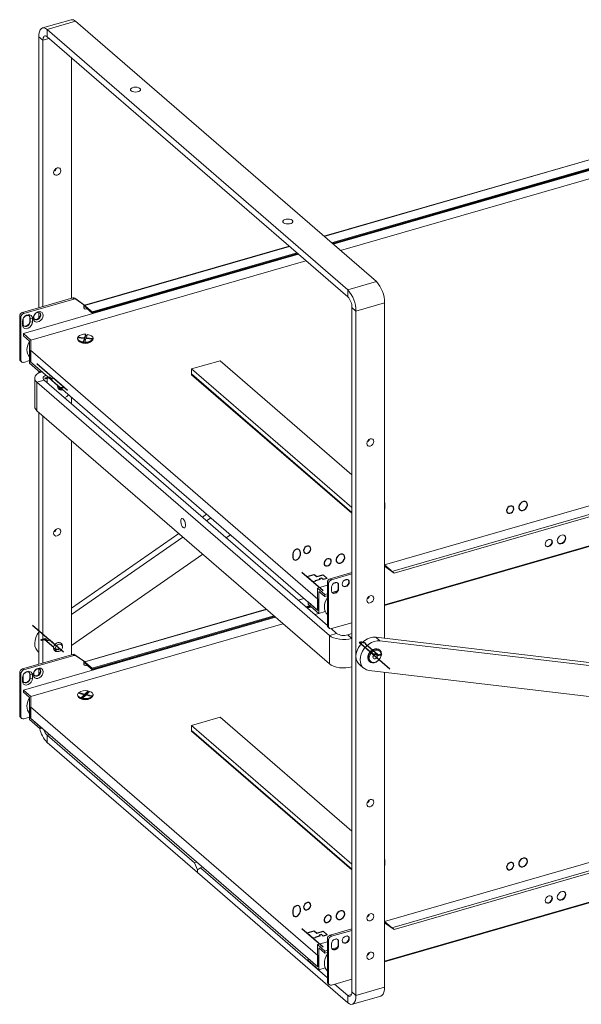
# Model space of a CAD drawing. Header units: millimetres. Extents: x 0 to 420, y 0 to 297.
# Tile 7 of 13: x 274 to 342, y 67 to 186. Entities that reach past the tile are written whole.
import ezdxf

# ---------------------------------------------------------------- set-up
doc = ezdxf.new("R2010")
doc.units = ezdxf.units.MM
doc.linetypes.add('CENTERX2', pattern=[20.32, 12.7, -2.54, 2.54, -2.54])

msp = doc.modelspace()

# ---------------------------------------------------------------- linework, layer by layer
at = {"color": 7, "linetype": 'Continuous', "lineweight": 18}
for p, q in [((279.97, 186.47), (276.51, 185.47)), ((280.53, 186.28), (277.06, 185.28)), ((317.03, 154.67), (280.53, 186.28)), ((276.56, 183.98), (276.06, 184.41)), ((276.06, 151.48), (276.06, 184.41)), ((313.56, 153.67), (277.06, 185.28)), ((277.06, 184.41), (277.06, 185.28)), ((313.56, 152.8), (277.06, 184.41)), ((276.56, 151.62), (276.56, 183.98)), ((280.03, 181.84), (280.03, 152.62)), ((360.39, 174.53), (310.67, 160.17)), ((361.34, 173.73), (311.6, 159.37)), ((311.75, 159.23), (361.22, 173.52)), ((356.98, 172.24), (311.8, 159.2)), ((361.69, 172.56), (312.7, 158.42)), ((307.58, 157.98), (274.19, 148.34)), ((306.45, 158.96), (281.61, 151.79)), ((307.38, 158.15), (282.53, 150.98)), ((282.57, 150.81), (307.54, 158.02)), ((308.48, 157.2), (275.09, 147.56)), ((313.56, 153.67), (317.03, 154.67)), ((313.56, 152.8), (313.56, 153.67)), ((280.18, 152.67), (274.09, 150.91)), ((280.33, 152.54), (274.24, 150.78)), ((280.18, 152.67), (280.33, 152.54)), ((280.42, 152.64), (280.57, 152.51)), ((281.61, 151.79), (280.42, 152.64)), ((281.51, 151.84), (280.57, 152.51)), ((314.56, 151.07), (318.03, 152.07)), ((318.03, 111.32), (318.03, 152.07)), ((274.09, 150.91), (274.24, 150.78)), ((276.06, 150.22), (276.06, 150.91)), ((281.51, 151.58), (281.51, 151.84)), ((281.63, 151.76), (281.78, 151.63)), ((281.78, 151.63), (281.78, 151.54)), ((281.78, 151.63), (282.53, 150.98)), ((281.78, 151.54), (282.53, 150.89)), ((281.83, 151.44), (282.55, 150.81)), ((282.53, 150.89), (282.53, 150.98)), ((314.06, 151.5), (314.56, 151.07)), ((314.06, 151.5), (314.06, 68.36)), ((314.56, 151.07), (314.56, 67.93)), ((273.74, 150.46), (273.89, 150.33)), ((273.74, 150.46), (273.74, 145.23)), ((273.89, 145.1), (273.89, 150.33)), ((274.14, 149.96), (274.06, 149.83)), ((274.06, 149.39), (274.06, 149.83)), ((274.06, 149.39), (274.14, 149.53)), ((274.14, 149.96), (274.14, 149.53)), ((274.95, 150.26), (275, 150.21)), ((274.95, 149.82), (274.95, 150.26)), ((274.95, 149.82), (275, 149.78)), ((275, 150.21), (275.28, 150.18)), ((275, 149.78), (275, 150.21)), ((275.28, 149.74), (275, 149.78)), ((275.28, 150.18), (275.28, 149.74)), ((275.09, 147.56), (274.19, 148.34)), ((274.19, 148.34), (274.19, 148.08)), ((274.19, 148.08), (274.94, 147.43)), ((274.94, 147.43), (274.94, 144.75)), ((275.09, 144.88), (275.09, 147.56)), ((281.59, 147.75), (280.76, 147.82)), ((280.76, 147.79), (280.76, 147.7)), ((281.62, 147.85), (280.8, 147.92)), ((280.8, 147.92), (280.8, 147.83)), ((280.93, 147.43), (281.09, 147.32)), ((281.44, 147.34), (281.59, 147.75)), ((281.44, 147.25), (281.44, 147.34)), ((281.45, 147.23), (281.44, 147.25)), ((281.59, 147.62), (281.45, 147.23)), ((281.59, 147.75), (281.59, 147.62)), ((281.59, 147.72), (281.62, 147.72)), ((281.62, 147.85), (281.77, 148.26)), ((281.76, 148.1), (281.62, 147.72)), ((281.62, 147.85), (281.62, 147.72)), ((281.64, 147.32), (281.78, 147.73)), ((281.64, 147.23), (281.64, 147.32)), ((281.65, 147.21), (281.64, 147.23)), ((281.77, 148.17), (281.76, 148.1)), ((281.77, 148.26), (281.77, 148.17)), ((282.6, 147.66), (281.78, 147.73)), ((281.82, 147.83), (281.96, 148.24)), ((281.82, 147.83), (281.82, 147.73)), ((282.64, 147.76), (281.82, 147.83)), ((282.31, 147.32), (282.47, 147.43)), ((282.59, 147.63), (282.64, 147.67)), ((282.6, 147.57), (282.6, 147.66)), ((282.64, 147.7), (282.64, 147.79)), ((282.64, 147.67), (282.64, 147.76)), ((282.64, 147.7), (282.64, 147.67)), ((275.04, 144.92), (275.04, 146.31)), ((275.04, 146.31), (309.94, 116.08)), ((273.74, 145.23), (273.89, 145.1)), ((273.82, 145.03), (273.97, 144.9)), ((274.24, 144.85), (274.94, 145.06)), ((274.94, 144.75), (276.24, 143.62)), ((275.04, 144.92), (309.94, 114.7)), ((276.24, 143.88), (275.09, 144.88)), ((294.61, 144.05), (298.08, 145.05)), ((314.06, 131.2), (298.08, 145.05)), ((276.06, 143.59), (276.06, 143.77)), ((276.24, 143.62), (276.24, 143.88)), ((276.46, 143.69), (276.24, 143.62)), ((314.06, 127.2), (294.61, 144.05)), ((294.61, 143.44), (294.61, 144.05)), ((275.56, 142.93), (275.56, 139.46)), ((276.7, 142.68), (275.83, 142.43)), ((311.33, 111.68), (275.83, 142.43)), ((275.83, 142.43), (275.83, 138.96)), ((311.09, 112.89), (276.7, 142.68)), ((314.06, 126.6), (294.61, 143.44)), ((294.61, 143.42), (294.63, 143.43)), ((314.06, 126.58), (294.61, 143.42)), ((294.61, 143.35), (294.61, 143.42)), ((314.06, 126.51), (294.61, 143.35)), ((393.22, 141.94), (318.03, 120.24)), ((280.03, 140.6), (280.03, 139.79)), ((311.33, 108.22), (275.83, 138.96)), ((276.06, 108.18), (276.06, 138.76)), ((276.56, 108.32), (276.56, 138.33)), ((318.03, 115.31), (393.22, 137.02)), ((280.03, 135.33), (280.03, 109.32)), ((318.08, 127.73), (318.03, 127.77)), ((318.03, 127.71), (318.08, 127.73)), ((318.08, 127.12), (318.03, 127.11)), ((318.03, 127.09), (318.08, 127.1)), ((318.08, 127.03), (318.03, 127.02)), ((318.08, 127.1), (318.06, 127.12)), ((318.08, 127.73), (318.08, 127.12)), ((318.08, 127.1), (318.08, 127.03)), ((296.43, 126.39), (295.91, 126.04)), ((296.93, 125.96), (296.41, 125.6)), ((293.06, 124.05), (280.03, 114.98)), ((293.56, 123.61), (280.03, 114.2)), ((299.33, 123.89), (298.81, 123.53)), ((295.95, 121.54), (280.03, 110.46)), ((318.78, 119.59), (318.03, 120.24)), ((318.03, 120.15), (318.03, 120.24)), ((318.71, 119.62), (318.03, 120.11)), ((319.21, 119.25), (318.03, 120.09)), ((314.06, 119.32), (311.44, 118.56)), ((311.59, 118.43), (311.44, 118.56)), ((314.06, 119.15), (311.59, 118.43)), ((313.52, 118.47), (313.12, 118.36)), ((318.93, 119.46), (318.78, 119.59)), ((311.09, 117.77), (309.89, 117.42)), ((309.89, 114.74), (309.89, 117.42)), ((309.89, 117.42), (310.79, 116.65)), ((311.24, 117.99), (311.09, 118.12)), ((311.09, 112.88), (311.09, 118.12)), ((311.24, 117.99), (311.24, 112.75)), ((311.59, 117.53), (311.59, 117.1)), ((312.22, 118.1), (311.82, 117.98)), ((312.45, 117.78), (312.4, 117.82)), ((312.4, 117.82), (312.4, 117.39)), ((312.45, 117.35), (312.4, 117.39)), ((312.45, 117.35), (312.45, 117.78)), ((308.24, 116.17), (307.54, 115.97)), ((309.94, 114.7), (309.94, 116.08)), ((310.79, 116.39), (310.04, 117.03)), ((310.04, 117.03), (310.04, 114.35)), ((311.09, 116.73), (310.79, 116.65)), ((310.79, 116.65), (310.79, 116.39)), ((311.09, 116.47), (310.79, 116.39)), ((312.3, 117.08), (311.65, 116.89)), ((303.67, 114.85), (281.61, 108.48)), ((308.94, 115.3), (308.47, 115.16)), ((308.62, 115.03), (309.1, 115.17)), ((309.14, 115.13), (308.67, 114.99)), ((308.74, 115.48), (308.74, 115.74)), ((308.74, 115.74), (309.89, 114.74)), ((310.04, 114.35), (308.74, 115.48)), ((304.8, 113.88), (274.19, 105.04)), ((304.6, 114.05), (282.53, 107.68)), ((282.57, 107.51), (304.76, 113.91)), ((310.04, 114.35), (309.57, 114.21)), ((310.83, 114.58), (310.04, 114.35)), ((305.7, 113.1), (275.09, 104.26)), ((311.24, 112.75), (311.09, 112.88)), ((311.17, 112.68), (311.32, 112.55)), ((312.2, 111.93), (311.54, 112.5)), ((311.59, 112.51), (314.06, 113.22)), ((312.2, 111.93), (311.33, 111.68)), ((311.33, 108.22), (311.33, 111.68)), ((314.06, 111.9), (313.56, 111.75)), ((313.56, 111.75), (314.06, 111.32)), ((314.06, 107.85), (314.06, 111.32)), ((316.95, 111.45), (317.45, 111.01)), ((396.1, 102.08), (316.95, 111.45)), ((396.6, 101.65), (317.45, 111.01)), ((280.18, 109.37), (274.09, 107.61)), ((280.33, 109.24), (274.24, 107.48)), ((275.99, 109.7), (276.06, 109.63)), ((280.18, 109.37), (280.33, 109.24)), ((280.42, 109.33), (280.57, 109.2)), ((281.61, 108.49), (280.42, 109.33)), ((281.51, 108.54), (280.57, 109.2)), ((317.45, 109.88), (317.4, 109.92)), ((281.51, 108.28), (281.51, 108.54)), ((281.63, 108.46), (281.78, 108.33)), ((281.78, 108.33), (282.53, 107.68)), ((281.78, 108.33), (281.78, 108.24)), ((281.78, 108.24), (282.53, 107.59)), ((281.83, 108.14), (282.55, 107.51)), ((282.53, 107.59), (282.53, 107.68)), ((314.99, 108.14), (315.49, 107.71)), ((316.19, 108.52), (316.24, 108.47)), ((273.74, 107.16), (273.89, 107.03)), ((273.74, 107.16), (273.74, 101.93)), ((273.89, 101.8), (273.89, 107.03)), ((274.14, 106.66), (274.06, 106.53)), ((274.06, 106.09), (274.06, 106.53)), ((274.09, 107.61), (274.24, 107.48)), ((274.14, 106.66), (274.14, 106.23)), ((274.95, 106.96), (275, 106.91)), ((274.95, 106.52), (274.95, 106.96)), ((274.95, 106.52), (275, 106.48)), ((275, 106.91), (275.28, 106.88)), ((275, 106.48), (275, 106.91)), ((275.28, 106.44), (275, 106.48)), ((275.28, 106.88), (275.28, 106.44)), ((276.06, 106.92), (276.06, 107.61)), ((395.3, 98.06), (316.14, 107.43)), ((318.03, 68.93), (318.03, 107.2)), ((274.06, 106.09), (274.14, 106.23)), ((275.09, 104.26), (274.19, 105.04)), ((274.19, 105.04), (274.19, 104.78)), ((274.19, 104.78), (274.94, 104.13)), ((274.94, 104.13), (274.94, 101.45)), ((275.09, 101.58), (275.09, 104.26)), ((280.76, 104.49), (280.76, 104.4)), ((281.57, 104.46), (280.82, 104.65)), ((281.66, 104.55), (280.91, 104.74)), ((280.91, 104.74), (280.91, 104.65)), ((280.93, 104.13), (281.09, 104.02)), ((281.2, 104.09), (281.57, 104.46)), ((281.2, 104), (281.2, 104.09)), ((281.57, 104.33), (281.22, 103.98)), ((281.38, 104.05), (281.75, 104.42)), ((281.57, 104.46), (281.57, 104.33)), ((281.57, 104.45), (281.66, 104.42)), ((281.66, 104.55), (282.03, 104.93)), ((282, 104.78), (281.66, 104.42)), ((281.66, 104.55), (281.66, 104.42)), ((282.5, 104.24), (281.75, 104.42)), ((281.84, 104.51), (282.21, 104.88)), ((281.84, 104.51), (281.84, 104.4)), ((282.58, 104.32), (281.84, 104.51)), ((282.03, 104.84), (282, 104.78)), ((282.03, 104.93), (282.03, 104.84)), ((282.31, 104.02), (282.47, 104.13)), ((282.5, 104.15), (282.5, 104.24)), ((282.5, 104.22), (282.54, 104.21)), ((282.54, 104.21), (282.58, 104.24)), ((282.58, 104.24), (282.58, 104.32)), ((282.64, 104.4), (282.64, 104.49)), ((275.04, 103.01), (309.94, 72.78)), ((275.04, 101.62), (275.04, 103.01)), ((281.22, 103.98), (281.2, 104)), ((281.38, 103.96), (281.38, 104.05)), ((281.4, 103.94), (281.38, 103.96)), ((273.74, 101.93), (273.89, 101.8)), ((273.82, 101.73), (273.97, 101.6)), ((274.24, 101.55), (274.94, 101.76)), ((294.61, 100.75), (298.08, 101.75)), ((314.06, 87.9), (298.08, 101.75)), ((274.94, 101.45), (276.24, 100.32)), ((275.04, 101.62), (309.94, 71.4)), ((276.24, 100.58), (275.09, 101.58)), ((276.24, 100.32), (276.24, 100.58)), ((314.06, 83.9), (294.61, 100.75)), ((294.61, 100.14), (294.61, 100.75)), ((276.46, 100.39), (276.24, 100.32)), ((277.06, 99.54), (277.06, 98.67)), ((294.96, 84.04), (277.06, 99.54)), ((314.06, 83.3), (294.61, 100.14)), ((294.61, 100.12), (294.63, 100.13)), ((314.06, 83.28), (294.61, 100.12)), ((294.61, 100.05), (294.61, 100.12)), ((314.06, 83.21), (294.61, 100.05)), ((295.31, 82.87), (277.06, 98.67)), ((392.4, 98.4), (318.03, 76.93)), ((318.03, 72.01), (393.22, 93.72)), ((294.96, 84.04), (295.25, 84.12)), ((295.31, 83.22), (294.96, 84.04)), ((318.08, 84.43), (318.03, 84.47)), ((318.03, 84.41), (318.08, 84.43)), ((318.08, 83.82), (318.03, 83.8)), ((318.03, 83.79), (318.08, 83.8)), ((318.08, 83.73), (318.03, 83.72)), ((318.08, 83.8), (318.06, 83.82)), ((318.08, 84.43), (318.08, 83.82)), ((318.08, 83.8), (318.08, 83.73)), ((295.31, 82.87), (295.31, 83.22)), ((295.34, 83.22), (295.31, 83.22)), ((295.32, 82.87), (295.31, 82.87)), ((295.67, 83.43), (295.32, 83.21)), ((295.32, 82.86), (295.32, 83.21)), ((313.56, 67.06), (295.32, 82.86)), ((295.95, 83.51), (295.67, 83.43)), ((311.09, 70.07), (295.67, 83.43)), ((318.78, 76.28), (318.03, 76.93)), ((318.03, 76.85), (318.03, 76.93)), ((318.71, 76.32), (318.03, 76.81)), ((319.21, 75.95), (318.03, 76.78)), ((314.06, 76.02), (311.44, 75.26)), ((314.06, 75.85), (311.59, 75.13)), ((318.93, 76.15), (318.78, 76.28)), ((311.09, 74.47), (309.89, 74.12)), ((311.24, 74.68), (311.09, 74.81)), ((311.09, 69.58), (311.09, 74.81)), ((311.24, 74.68), (311.24, 69.45)), ((311.59, 75.13), (311.44, 75.26)), ((311.59, 74.23), (311.59, 73.8)), ((312.22, 74.8), (311.82, 74.68)), ((312.45, 74.48), (312.4, 74.52)), ((312.4, 74.52), (312.4, 74.09)), ((312.45, 74.05), (312.45, 74.48)), ((313.52, 75.17), (313.12, 75.05)), ((309.89, 71.44), (309.89, 74.12)), ((309.89, 74.12), (310.79, 73.34)), ((310.79, 73.08), (310.04, 73.73)), ((310.04, 73.73), (310.04, 71.05)), ((311.09, 73.43), (310.79, 73.34)), ((310.79, 73.34), (310.79, 73.08)), ((311.09, 73.17), (310.79, 73.08)), ((312.3, 73.78), (311.65, 73.59)), ((312.45, 74.05), (312.4, 74.09)), ((308.74, 72.17), (308.74, 72.43)), ((308.74, 72.43), (309.89, 71.44)), ((310.04, 71.05), (308.74, 72.17)), ((309.94, 71.4), (309.94, 72.78)), ((310.83, 71.28), (310.04, 71.05)), ((311.24, 69.45), (311.09, 69.58)), ((311.17, 69.38), (311.32, 69.25)), ((311.59, 69.21), (314.06, 69.92)), ((313.56, 67.93), (311.96, 69.32)), ((314.06, 68.36), (314.56, 67.93)), ((314.56, 67.93), (318.03, 68.93)), ((313.56, 67.93), (313.56, 67.06)), ((314.12, 66.87), (317.58, 67.87))]:
    msp.add_line(p, q, dxfattribs=at)
at = {"color": 8, "linetype": 'Continuous', "lineweight": 18}
for p, q in [((276.56, 183.98), (277.31, 184.19)), ((360.44, 174.51), (310.7, 160.15)), ((311.67, 159.3), (361.34, 173.64)), ((306.48, 158.93), (281.63, 151.76)), ((282.53, 150.89), (307.46, 158.09)), ((281.93, 151.35), (281.86, 151.33)), ((277.06, 142.36), (277.06, 143.17)), ((393.22, 140.9), (318.93, 119.46)), ((319.21, 119.25), (393.22, 140.61)), ((393.22, 137.11), (318.03, 115.41)), ((318.32, 119.9), (318.03, 120.15)), ((318.78, 119.59), (318.78, 119.57)), ((308.27, 116.15), (307.57, 115.94)), ((303.7, 114.83), (281.63, 108.46)), ((308.54, 115.1), (309.02, 115.24)), ((282.53, 107.59), (304.68, 113.98)), ((281.93, 108.05), (281.86, 108.03)), ((277.06, 99.54), (277.35, 99.62)), ((393.22, 97.6), (318.93, 76.15)), ((319.21, 75.95), (393.22, 97.31)), ((393.22, 93.81), (318.03, 72.11)), ((318.32, 76.6), (318.03, 76.85)), ((318.78, 76.28), (318.78, 76.27)), ((314.02, 68.06), (313.56, 67.93))]:
    msp.add_line(p, q, dxfattribs=at)
at = {"color": 7, "linetype": 'CENTERX2'}
for p, q in [((275.81, 144.71), (279.56, 141.47)), ((308, 119.38), (310.58, 117.14)), ((275.31, 112.93), (279.06, 109.68)), ((318.68, 107.59), (314.93, 110.83)), ((308, 76.08), (310.58, 73.84))]:
    msp.add_line(p, q, dxfattribs=at)
at = {"color": 7, "linetype": 'Continuous'}
for p, q in [((276.79, 142.94), (277.32, 143.09)), ((276.79, 142.94), (276.89, 142.85)), ((277.28, 142.96), (276.89, 142.85)), ((277.28, 142.96), (278.38, 142.01)), ((277.32, 143.09), (277.62, 142.83)), ((277.62, 142.83), (277.9, 142.91)), ((277.9, 142.91), (279.13, 141.84)), ((306.9, 121.59), (306.9, 121.15)), ((307.77, 121.84), (307.77, 121.4)), ((308.63, 118.83), (309.5, 119.08)), ((309.38, 118.18), (308.63, 118.83)), ((309.5, 119.08), (309.8, 118.82)), ((310.2, 118.48), (309.59, 118.3)), ((309.8, 118.82), (310.58, 119.05)), ((310.36, 118.64), (310.1, 118.56)), ((310.2, 118.48), (310.1, 118.56)), ((310.56, 118.46), (310.36, 118.64)), ((311.08, 118.61), (310.56, 118.46)), ((310.58, 119.05), (311.08, 118.61)), ((309.64, 118.26), (309.38, 118.18)), ((309.59, 118.3), (309.64, 118.26)), ((276.29, 111.15), (276.82, 111.31)), ((276.82, 111.31), (277.12, 111.05)), ((276.29, 111.15), (276.39, 111.07)), ((276.78, 111.18), (276.39, 111.07)), ((276.78, 111.18), (277.88, 110.23)), ((277.12, 111.05), (277.4, 111.13)), ((277.4, 111.13), (278.63, 110.06)), ((316.6, 109.39), (314.96, 110.81)), ((317.21, 109.31), (315.71, 110.61)), ((316.87, 109.45), (316.6, 109.39)), ((317.17, 109.19), (316.87, 109.45)), ((317.7, 109.3), (317.17, 109.19)), ((317.21, 109.31), (317.6, 109.39)), ((317.7, 109.3), (317.6, 109.39)), ((306.9, 78.29), (306.9, 77.85)), ((307.77, 78.54), (307.77, 78.1)), ((308.63, 75.53), (309.5, 75.78)), ((309.38, 74.88), (308.63, 75.53)), ((309.5, 75.78), (309.8, 75.52)), ((309.8, 75.52), (310.58, 75.75)), ((310.58, 75.75), (311.08, 75.31)), ((309.64, 74.96), (309.38, 74.88)), ((310.2, 75.17), (309.59, 75)), ((309.59, 75), (309.64, 74.96)), ((310.36, 75.34), (310.1, 75.26)), ((310.2, 75.17), (310.1, 75.26)), ((310.56, 75.16), (310.36, 75.34)), ((311.08, 75.31), (310.56, 75.16))]:
    msp.add_line(p, q, dxfattribs=at)
at = {"color": 7, "linetype": 'Continuous', "lineweight": 18, "flags": 128}
for points in [[(277.06, 185.28), (276.87, 185.41), (276.68, 185.48), (276.51, 185.47), (276.36, 185.38), (276.23, 185.23), (276.14, 185.01), (276.08, 184.73), (276.06, 184.41)], [(277.06, 184.41), (276.97, 184.48), (276.87, 184.51), (276.79, 184.51), (276.71, 184.46), (276.65, 184.39), (276.6, 184.28), (276.57, 184.14), (276.56, 183.98)], [(287.28, 177.83), (287.41, 177.75), (287.59, 177.7), (287.8, 177.68), (288, 177.7), (288.18, 177.75), (288.31, 177.83), (288.39, 177.93), (288.39, 178.03), (288.31, 178.13), (288.18, 178.21), (288, 178.26), (287.8, 178.28), (287.59, 178.26), (287.41, 178.21), (287.28, 178.13), (287.2, 178.03), (287.2, 177.93), (287.28, 177.83)], [(278.3, 168.46), (278.46, 168.47), (278.6, 168.42), (278.7, 168.3), (278.73, 168.15), (278.7, 167.97), (278.6, 167.81), (278.46, 167.67), (278.3, 167.59), (278.13, 167.58), (277.99, 167.63), (277.9, 167.74), (277.86, 167.9), (277.9, 168.07), (277.99, 168.24), (278.13, 168.38), (278.3, 168.46)], [(305.78, 161.81), (305.91, 161.73), (306.09, 161.68), (306.3, 161.66), (306.5, 161.68), (306.68, 161.73), (306.81, 161.81), (306.89, 161.91), (306.89, 162.01), (306.81, 162.11), (306.68, 162.19), (306.5, 162.24), (306.3, 162.26), (306.09, 162.24), (305.91, 162.19), (305.78, 162.11), (305.7, 162.01), (305.7, 161.91), (305.78, 161.81)], [(276.57, 150.55), (276.54, 150.35), (276.45, 150.14), (276.3, 149.97), (276.12, 149.83), (275.92, 149.76), (275.72, 149.75), (275.56, 149.81), (275.44, 149.93), (275.37, 150.1), (275.37, 150.3), (275.44, 150.51), (275.56, 150.7), (275.72, 150.86), (275.92, 150.97), (276.12, 151.01), (276.3, 150.98), (276.45, 150.89), (276.54, 150.74), (276.57, 150.55)], [(276.3, 150.59), (276.27, 150.75), (276.17, 150.86), (276.03, 150.91), (275.87, 150.9), (275.7, 150.82), (275.56, 150.68), (275.47, 150.51), (275.44, 150.34), (275.47, 150.18), (275.56, 150.07), (275.7, 150.02), (275.87, 150.03), (276.03, 150.11), (276.17, 150.25), (276.27, 150.41), (276.3, 150.59)], [(276.25, 150.63), (276.22, 150.79), (276.17, 150.86)], [(274.06, 149.83), (274.1, 150.05), (274.2, 150.26), (274.37, 150.44), (274.56, 150.57), (274.77, 150.63), (274.97, 150.61), (275.13, 150.53), (275.24, 150.37), (275.28, 150.18)], [(275.28, 149.74), (275.24, 149.53), (275.13, 149.31), (274.97, 149.13), (274.77, 149), (274.56, 148.94), (274.37, 148.96), (274.2, 149.05), (274.1, 149.2), (274.06, 149.39)], [(275, 150.21), (274.97, 150.37), (274.88, 150.48), (274.73, 150.54), (274.57, 150.52), (274.4, 150.44), (274.26, 150.31), (274.17, 150.14), (274.14, 149.96)], [(274.14, 149.53), (274.17, 149.37), (274.26, 149.26), (274.4, 149.21), (274.57, 149.22), (274.73, 149.3), (274.88, 149.44), (274.97, 149.61), (275, 149.78)], [(274.22, 149.3), (274.35, 149.25), (274.52, 149.27), (274.68, 149.35), (274.83, 149.48), (274.92, 149.65), (274.95, 149.82)], [(274.95, 150.26), (274.92, 150.41), (274.87, 150.49)], [(275.52, 150.11), (275.65, 150.06), (275.82, 150.07), (275.98, 150.16), (276.12, 150.29), (276.22, 150.46), (276.25, 150.63)], [(281.44, 147.34), (281.29, 147.37), (281.15, 147.41), (281.03, 147.46), (280.93, 147.52), (280.85, 147.59), (280.8, 147.66), (280.77, 147.74), (280.76, 147.82)], [(281.44, 147.25), (281.29, 147.28), (281.15, 147.32), (281.03, 147.37), (280.93, 147.43), (280.85, 147.5), (280.8, 147.58), (280.77, 147.65), (280.76, 147.7)], [(281.96, 148.24), (282.11, 148.21), (282.25, 148.17), (282.37, 148.12), (282.47, 148.06), (282.55, 147.99), (282.61, 147.91), (282.64, 147.83), (282.64, 147.76)], [(276.2, 143.66), (275.98, 143.54), (275.77, 143.37), (275.63, 143.19), (275.57, 142.99), (275.58, 142.8), (275.67, 142.61), (275.83, 142.43)], [(276.91, 143.3), (276.9, 143.3), (276.77, 143.23), (276.67, 143.15), (276.6, 143.06), (276.57, 142.96), (276.57, 142.86), (276.62, 142.77), (276.7, 142.68)], [(279.68, 140.9), (279.46, 140.72), (279.16, 140.54)], [(316.3, 135.55), (316.13, 135.47), (315.99, 135.33), (315.9, 135.16), (315.86, 134.99), (315.9, 134.83), (315.99, 134.72), (316.13, 134.67), (316.3, 134.68), (316.46, 134.76), (316.6, 134.9), (316.7, 135.06), (316.73, 135.24), (316.7, 135.4), (316.6, 135.51), (316.46, 135.56), (316.3, 135.55)], [(293.58, 124.8), (293.68, 124.75), (293.77, 124.76), (293.84, 124.84), (293.88, 124.98), (293.88, 125.16), (293.84, 125.36), (293.77, 125.56), (293.68, 125.72), (293.58, 125.84), (293.48, 125.9), (293.39, 125.89), (293.32, 125.81), (293.29, 125.67), (293.29, 125.49), (293.32, 125.29), (293.39, 125.09), (293.48, 124.92), (293.58, 124.8)], [(278.3, 124.64), (278.46, 124.65), (278.6, 124.6), (278.7, 124.48), (278.73, 124.33), (278.7, 124.15), (278.6, 123.98), (278.46, 123.85), (278.3, 123.77), (278.13, 123.75), (277.99, 123.81), (277.9, 123.92), (277.86, 124.08), (277.9, 124.25), (277.99, 124.42), (278.13, 124.55), (278.3, 124.64)], [(338.4, 123.02), (338.37, 123.18), (338.27, 123.29), (338.13, 123.34), (337.97, 123.33), (337.8, 123.25), (337.66, 123.11), (337.57, 122.94), (337.53, 122.77), (337.57, 122.61), (337.66, 122.5), (337.8, 122.45), (337.97, 122.46), (338.13, 122.54), (338.27, 122.68), (338.37, 122.84), (338.4, 123.02)], [(338.27, 123.29), (338.32, 123.22), (338.35, 123.06), (338.32, 122.89), (338.22, 122.72), (338.08, 122.59), (337.92, 122.5), (337.75, 122.49), (337.61, 122.54)], [(340.04, 123.49), (340.01, 123.66), (339.92, 123.79), (339.78, 123.87), (339.61, 123.88), (339.43, 123.83), (339.26, 123.72), (339.13, 123.56), (339.04, 123.38), (339, 123.19), (339.04, 123.03), (339.13, 122.9), (339.26, 122.82), (339.43, 122.81), (339.61, 122.86), (339.78, 122.97), (339.92, 123.13), (340.01, 123.31), (340.04, 123.49)], [(339.89, 123.82), (339.96, 123.71), (339.99, 123.54), (339.96, 123.35), (339.87, 123.17), (339.73, 123.01), (339.56, 122.9), (339.38, 122.85), (339.21, 122.86), (339.11, 122.91)], [(313.75, 118.16), (313.72, 118.31), (313.62, 118.43), (313.48, 118.48), (313.32, 118.46), (313.15, 118.38), (313.01, 118.25), (312.92, 118.08), (312.89, 117.91), (312.92, 117.75), (313.01, 117.64), (313.15, 117.58), (313.32, 117.6), (313.48, 117.68), (313.62, 117.81), (313.72, 117.98), (313.75, 118.16)], [(313.62, 118.43), (313.67, 118.36), (313.7, 118.2), (313.67, 118.02), (313.57, 117.86), (313.43, 117.72), (313.27, 117.64), (313.1, 117.63), (312.97, 117.68)], [(312.45, 117.78), (312.42, 117.94), (312.33, 118.05), (312.18, 118.1), (312.02, 118.09), (311.85, 118.01), (311.71, 117.87), (311.62, 117.71), (311.59, 117.53)], [(311.59, 117.1), (311.62, 116.94), (311.71, 116.83), (311.85, 116.78), (312.02, 116.79), (312.18, 116.87), (312.33, 117.01), (312.42, 117.17), (312.45, 117.35)], [(312.4, 117.39), (312.37, 117.22), (312.28, 117.05), (312.13, 116.91), (311.97, 116.83), (311.8, 116.82), (311.67, 116.87)], [(312.32, 118.05), (312.37, 117.98), (312.4, 117.82)], [(316.3, 116.49), (316.13, 116.41), (315.99, 116.28), (315.9, 116.11), (315.86, 115.94), (315.9, 115.78), (315.99, 115.67), (316.13, 115.61), (316.3, 115.63), (316.46, 115.71), (316.6, 115.84), (316.7, 116.01), (316.73, 116.19), (316.7, 116.34), (316.6, 116.46), (316.46, 116.51), (316.3, 116.49)], [(316.1, 116.39), (316.05, 116.32), (315.94, 116.21)], [(276.06, 112.07), (275.86, 111.77), (275.7, 111.42), (275.6, 111.07), (275.56, 110.72), (275.59, 110.39), (275.69, 110.1), (275.85, 109.84), (275.99, 109.7)], [(311.33, 111.68), (311.56, 111.52), (311.85, 111.39), (312.18, 111.29), (312.55, 111.22), (312.93, 111.19), (313.32, 111.19), (313.71, 111.24), (314.06, 111.32)], [(316.95, 111.45), (316.62, 111.45), (316.28, 111.38), (315.95, 111.25), (315.62, 111.05), (315.32, 110.81), (315.06, 110.51), (314.85, 110.19), (314.69, 109.84), (314.59, 109.49), (314.56, 109.14), (314.6, 108.81), (314.7, 108.52), (314.86, 108.27), (314.99, 108.14)], [(278.92, 110.28), (278.93, 110.4), (278.9, 110.56), (278.81, 110.69), (278.68, 110.79), (278.52, 110.83), (278.36, 110.81), (278.19, 110.74), (278.04, 110.63), (277.92, 110.47), (277.85, 110.29), (277.84, 110.11), (277.89, 109.96), (277.98, 109.83), (278.11, 109.74), (278.27, 109.71), (278.44, 109.73), (278.44, 109.73)], [(278.23, 109.77), (278.17, 109.8), (278.08, 109.91), (278.05, 110.07), (278.08, 110.24), (278.17, 110.4), (278.31, 110.54), (278.48, 110.62), (278.64, 110.63), (278.78, 110.58), (278.85, 110.5)], [(317.45, 111.01), (317.12, 111.02), (316.78, 110.95), (316.45, 110.82), (316.12, 110.62), (315.82, 110.37), (315.56, 110.08), (315.35, 109.76), (315.19, 109.41), (315.09, 109.06), (315.06, 108.71), (315.1, 108.38), (315.2, 108.09), (315.36, 107.83), (315.58, 107.64), (315.84, 107.5), (316.14, 107.43)], [(317.4, 109.92), (317.28, 110), (317.08, 110.06), (316.86, 110.04), (316.63, 109.96), (316.41, 109.82), (316.23, 109.63), (316.09, 109.41), (316.01, 109.17), (315.99, 108.94), (316.04, 108.73), (316.15, 108.56), (316.19, 108.52)], [(316.91, 110), (317.13, 110.01), (317.33, 109.96), (317.49, 109.84), (317.6, 109.67), (317.65, 109.46), (317.63, 109.23), (317.55, 108.99), (317.41, 108.77), (317.23, 108.58), (317.01, 108.44), (316.78, 108.36), (316.56, 108.34), (316.36, 108.39), (316.2, 108.51), (316.09, 108.68), (316.04, 108.89), (316.04, 109.01)], [(316.95, 109.87), (316.74, 109.79), (316.54, 109.65), (316.37, 109.47), (316.25, 109.26), (316.18, 109.04), (316.18, 108.82), (316.25, 108.64), (316.37, 108.49), (316.53, 108.41), (316.73, 108.39), (316.95, 108.43), (317.15, 108.54), (317.34, 108.7), (317.49, 108.9), (317.58, 109.12), (317.61, 109.34), (317.58, 109.54), (317.49, 109.71), (317.35, 109.82), (317.16, 109.88), (316.95, 109.87)], [(316.87, 108.85), (316.98, 108.89), (317.07, 108.97), (317.14, 109.08), (317.17, 109.19), (317.16, 109.29), (317.11, 109.37), (317.02, 109.42), (316.92, 109.42), (316.81, 109.37), (316.72, 109.29), (316.65, 109.19), (316.62, 109.08), (316.63, 108.97), (316.68, 108.89), (316.77, 108.85), (316.87, 108.85)], [(276.57, 107.25), (276.54, 107.04), (276.45, 106.84), (276.3, 106.66), (276.12, 106.53), (275.92, 106.46), (275.72, 106.45), (275.56, 106.51), (275.44, 106.63), (275.37, 106.8), (275.37, 107), (275.44, 107.21), (275.56, 107.4), (275.72, 107.56), (275.92, 107.67), (276.12, 107.71), (276.3, 107.68), (276.45, 107.59), (276.54, 107.44), (276.57, 107.25)], [(314.06, 107.85), (313.71, 107.77), (313.32, 107.73), (312.93, 107.72), (312.55, 107.75), (312.18, 107.82), (311.85, 107.93), (311.56, 108.06), (311.33, 108.22)], [(274.06, 106.53), (274.1, 106.74), (274.2, 106.96), (274.37, 107.14), (274.56, 107.27), (274.77, 107.33), (274.97, 107.31), (275.13, 107.22), (275.24, 107.07), (275.28, 106.88)], [(275, 106.91), (274.97, 107.07), (274.88, 107.18), (274.73, 107.24), (274.57, 107.22), (274.4, 107.14), (274.26, 107.01), (274.17, 106.84), (274.14, 106.66)], [(274.14, 106.23), (274.17, 106.07), (274.26, 105.96), (274.4, 105.91), (274.57, 105.92), (274.73, 106), (274.88, 106.14), (274.97, 106.3), (275, 106.48)], [(274.22, 106), (274.35, 105.95), (274.52, 105.96), (274.68, 106.05), (274.83, 106.18), (274.92, 106.35), (274.95, 106.52)], [(274.95, 106.96), (274.92, 107.11), (274.87, 107.19)], [(276.3, 107.29), (276.27, 107.44), (276.17, 107.56), (276.03, 107.61), (275.87, 107.6), (275.7, 107.51), (275.56, 107.38), (275.47, 107.21), (275.44, 107.04), (275.47, 106.88), (275.56, 106.77), (275.7, 106.71), (275.87, 106.73), (276.03, 106.81), (276.17, 106.94), (276.27, 107.11), (276.3, 107.29)], [(275.52, 106.81), (275.65, 106.76), (275.82, 106.77), (275.98, 106.85), (276.12, 106.99), (276.22, 107.16), (276.25, 107.33)], [(276.25, 107.33), (276.22, 107.49), (276.17, 107.56)], [(275.28, 106.44), (275.24, 106.23), (275.13, 106.01), (274.97, 105.83), (274.77, 105.7), (274.56, 105.64), (274.37, 105.66), (274.2, 105.74), (274.1, 105.9), (274.06, 106.09)], [(281.2, 104.09), (281.07, 104.14), (280.96, 104.2), (280.88, 104.26), (280.81, 104.34), (280.77, 104.41), (280.76, 104.49), (280.78, 104.57), (280.82, 104.65)], [(282.21, 104.88), (282.33, 104.84), (282.44, 104.78), (282.53, 104.71), (282.59, 104.64), (282.63, 104.56), (282.64, 104.48), (282.63, 104.4), (282.58, 104.32)], [(316.3, 91.73), (316.13, 91.65), (315.99, 91.51), (315.9, 91.34), (315.86, 91.17), (315.9, 91.01), (315.99, 90.9), (316.13, 90.85), (316.3, 90.86), (316.46, 90.94), (316.6, 91.08), (316.7, 91.24), (316.73, 91.42), (316.7, 91.57), (316.6, 91.69), (316.46, 91.74), (316.3, 91.73)], [(340.04, 80.19), (340.01, 80.36), (339.92, 80.49), (339.78, 80.57), (339.61, 80.58), (339.43, 80.53), (339.26, 80.42), (339.13, 80.26), (339.04, 80.08), (339, 79.89), (339.04, 79.72), (339.13, 79.59), (339.26, 79.52), (339.43, 79.51), (339.61, 79.56), (339.78, 79.67), (339.92, 79.82), (340.01, 80.01), (340.04, 80.19)], [(339.89, 80.52), (339.96, 80.41), (339.99, 80.24), (339.96, 80.05), (339.87, 79.87), (339.73, 79.71), (339.56, 79.6), (339.38, 79.55), (339.21, 79.56), (339.11, 79.61)], [(338.4, 79.72), (338.37, 79.87), (338.27, 79.99), (338.13, 80.04), (337.97, 80.03), (337.8, 79.95), (337.66, 79.81), (337.57, 79.64), (337.53, 79.47), (337.57, 79.31), (337.66, 79.2), (337.8, 79.15), (337.97, 79.16), (338.13, 79.24), (338.27, 79.38), (338.37, 79.54), (338.4, 79.72)], [(338.27, 79.99), (338.32, 79.92), (338.35, 79.76), (338.32, 79.59), (338.22, 79.42), (338.08, 79.28), (337.92, 79.2), (337.75, 79.19), (337.61, 79.24)], [(316.3, 77.87), (316.13, 77.79), (315.99, 77.65), (315.9, 77.49), (315.86, 77.31), (315.9, 77.16), (315.99, 77.04), (316.13, 76.99), (316.3, 77), (316.46, 77.08), (316.6, 77.22), (316.7, 77.39), (316.73, 77.56), (316.7, 77.72), (316.6, 77.83), (316.46, 77.88), (316.3, 77.87)], [(312.45, 74.48), (312.42, 74.64), (312.33, 74.75), (312.18, 74.8), (312.02, 74.79), (311.85, 74.71), (311.71, 74.57), (311.62, 74.41), (311.59, 74.23)], [(312.32, 74.75), (312.37, 74.68), (312.4, 74.52)], [(313.75, 74.86), (313.72, 75.01), (313.62, 75.12), (313.48, 75.18), (313.32, 75.16), (313.15, 75.08), (313.01, 74.95), (312.92, 74.78), (312.89, 74.61), (312.92, 74.45), (313.01, 74.34), (313.15, 74.28), (313.32, 74.3), (313.48, 74.38), (313.62, 74.51), (313.72, 74.68), (313.75, 74.86)], [(313.62, 75.13), (313.67, 75.05), (313.7, 74.9), (313.67, 74.72), (313.57, 74.56), (313.43, 74.42), (313.27, 74.34), (313.1, 74.33), (312.97, 74.38)], [(311.59, 73.8), (311.62, 73.64), (311.71, 73.53), (311.85, 73.47), (312.02, 73.49), (312.18, 73.57), (312.33, 73.7), (312.42, 73.87), (312.45, 74.05)], [(312.4, 74.09), (312.37, 73.92), (312.28, 73.75), (312.13, 73.61), (311.97, 73.53), (311.8, 73.52), (311.67, 73.57)], [(316.3, 73.19), (316.13, 73.11), (315.99, 72.98), (315.9, 72.81), (315.86, 72.64), (315.9, 72.48), (315.99, 72.37), (316.13, 72.31), (316.3, 72.33), (316.46, 72.41), (316.6, 72.54), (316.7, 72.71), (316.73, 72.89), (316.7, 73.04), (316.6, 73.15), (316.46, 73.21), (316.3, 73.19)], [(316.1, 73.09), (316.05, 73.02), (315.94, 72.91)], [(313.56, 67.93), (313.66, 67.86), (313.75, 67.83), (313.84, 67.84), (313.92, 67.88), (313.98, 67.96), (314.03, 68.06), (314.05, 68.2), (314.06, 68.36)], [(318.03, 68.93), (318.01, 68.61), (317.95, 68.33), (317.86, 68.11), (317.73, 67.96), (317.58, 67.87), (317.58, 67.87)], [(313.56, 67.06), (313.76, 66.93), (313.95, 66.86), (314.12, 66.87), (314.27, 66.96), (314.39, 67.11), (314.49, 67.33), (314.54, 67.61), (314.56, 67.93)]]:
    msp.add_lwpolyline(points, dxfattribs=at)
at = {"color": 7, "linetype": 'Continuous', "flags": 128}
for points in [[(278.38, 142.01), (278.35, 141.98), (278.34, 141.96), (278.34, 141.93), (278.36, 141.9), (278.4, 141.88), (278.44, 141.86), (278.49, 141.85), (278.55, 141.85)], [(278.55, 141.85), (278.61, 141.82), (278.68, 141.8), (278.75, 141.79), (278.83, 141.78), (278.92, 141.78), (278.99, 141.79), (279.07, 141.81), (279.13, 141.84)], [(333.7, 127.2), (333.62, 127.32), (333.48, 127.39), (333.32, 127.39), (333.15, 127.33), (333.01, 127.21), (332.9, 127.04), (332.85, 126.87), (332.87, 126.7), (332.95, 126.58), (333.08, 126.51), (333.24, 126.51), (333.41, 126.57), (333.56, 126.7), (333.66, 126.86), (333.71, 127.03), (333.7, 127.2)], [(335.34, 127.7), (335.24, 127.85), (335.08, 127.93), (334.89, 127.93), (334.69, 127.85), (334.51, 127.71), (334.38, 127.51), (334.32, 127.3), (334.34, 127.11), (334.44, 126.95), (334.6, 126.87), (334.79, 126.87), (334.99, 126.95), (335.17, 127.1), (335.3, 127.29), (335.36, 127.5), (335.34, 127.7)], [(307.77, 121.84), (307.74, 121.99), (307.64, 122.11), (307.5, 122.16), (307.34, 122.15), (307.17, 122.06), (307.03, 121.93), (306.94, 121.76), (306.9, 121.59)], [(309.05, 122.33), (308.97, 122.46), (308.84, 122.53), (308.68, 122.53), (308.51, 122.47), (308.36, 122.34), (308.25, 122.18), (308.2, 122), (308.22, 121.84), (308.3, 121.72), (308.43, 121.65), (308.59, 121.64), (308.76, 121.71), (308.91, 121.83), (309.02, 121.99), (309.07, 122.17), (309.05, 122.33)], [(306.9, 121.15), (306.94, 121), (307.03, 120.89), (307.17, 120.83), (307.34, 120.85), (307.5, 120.93), (307.64, 121.06), (307.74, 121.23), (307.77, 121.4)], [(311.53, 120.8), (311.45, 120.92), (311.31, 120.99), (311.15, 120.99), (310.98, 120.93), (310.84, 120.81), (310.73, 120.64), (310.68, 120.47), (310.7, 120.3), (310.78, 120.18), (310.91, 120.11), (311.07, 120.11), (311.24, 120.17), (311.39, 120.3), (311.49, 120.46), (311.54, 120.63), (311.53, 120.8)], [(313.17, 121.3), (313.07, 121.45), (312.91, 121.53), (312.72, 121.53), (312.52, 121.45), (312.34, 121.31), (312.21, 121.11), (312.15, 120.9), (312.17, 120.71), (312.27, 120.55), (312.43, 120.47), (312.62, 120.47), (312.82, 120.55), (313, 120.7), (313.13, 120.89), (313.19, 121.1), (313.17, 121.3)], [(277.88, 110.23), (277.85, 110.2), (277.84, 110.17), (277.84, 110.15), (277.86, 110.12), (277.9, 110.1), (277.94, 110.08), (277.99, 110.07), (278.05, 110.07)], [(278.05, 110.07), (278.11, 110.04), (278.18, 110.02), (278.25, 110), (278.33, 110), (278.42, 110), (278.49, 110.01), (278.57, 110.03), (278.63, 110.06)], [(315.54, 110.76), (315.48, 110.79), (315.41, 110.82), (315.33, 110.83), (315.25, 110.84), (315.17, 110.85), (315.1, 110.84), (315.02, 110.83), (314.96, 110.81)], [(315.71, 110.61), (315.74, 110.63), (315.75, 110.65), (315.74, 110.68), (315.72, 110.7), (315.69, 110.73), (315.65, 110.75), (315.6, 110.76), (315.54, 110.76)], [(333.7, 83.9), (333.62, 84.02), (333.48, 84.09), (333.32, 84.09), (333.15, 84.03), (333.01, 83.9), (332.9, 83.74), (332.85, 83.57), (332.87, 83.4), (332.95, 83.28), (333.08, 83.21), (333.24, 83.21), (333.41, 83.27), (333.56, 83.4), (333.66, 83.56), (333.71, 83.73), (333.7, 83.9)], [(335.34, 84.4), (335.24, 84.55), (335.08, 84.63), (334.89, 84.63), (334.69, 84.55), (334.51, 84.41), (334.38, 84.21), (334.32, 84), (334.34, 83.8), (334.44, 83.65), (334.6, 83.57), (334.79, 83.57), (334.99, 83.65), (335.17, 83.79), (335.3, 83.99), (335.36, 84.2), (335.34, 84.4)], [(309.05, 79.03), (308.97, 79.16), (308.84, 79.23), (308.68, 79.23), (308.51, 79.16), (308.36, 79.04), (308.25, 78.88), (308.2, 78.7), (308.22, 78.54), (308.3, 78.41), (308.43, 78.35), (308.59, 78.34), (308.76, 78.41), (308.91, 78.53), (309.02, 78.69), (309.07, 78.87), (309.05, 79.03)], [(307.77, 78.54), (307.74, 78.69), (307.64, 78.81), (307.5, 78.86), (307.34, 78.84), (307.17, 78.76), (307.03, 78.63), (306.94, 78.46), (306.9, 78.29)], [(306.9, 77.85), (306.94, 77.7), (307.03, 77.58), (307.17, 77.53), (307.34, 77.55), (307.5, 77.63), (307.64, 77.76), (307.74, 77.93), (307.77, 78.1)], [(313.17, 78), (313.07, 78.15), (312.91, 78.23), (312.72, 78.23), (312.52, 78.15), (312.34, 78.01), (312.21, 77.81), (312.15, 77.6), (312.17, 77.4), (312.27, 77.25), (312.43, 77.17), (312.62, 77.17), (312.82, 77.25), (313, 77.39), (313.13, 77.59), (313.19, 77.8), (313.17, 78)], [(311.53, 77.5), (311.45, 77.62), (311.31, 77.69), (311.15, 77.69), (310.98, 77.63), (310.84, 77.5), (310.73, 77.34), (310.68, 77.17), (310.7, 77), (310.78, 76.88), (310.91, 76.81), (311.07, 76.81), (311.24, 76.87), (311.39, 77), (311.49, 77.16), (311.54, 77.33), (311.53, 77.5)]]:
    msp.add_lwpolyline(points, dxfattribs=at)
at = {"color": 7, "linetype": 'Continuous', "lineweight": 18}
for centre, radius, start, end in [((280.07, 185.86), 0.616, 42.7086, 99.5713), ((277.59, 168.63), 0.642, 297.5763, 340.6364), ((314.24, 152.1), 3.79, 359.5143, 42.5891), ((310.77, 151.1), 3.79, 359.5143, 42.5891), ((280.27, 152.4), 0.283, 56.9984, 108.6901), ((280.42, 152.27), 0.283, 56.9984, 108.6901), ((312.17, 151.52), 1.9, 359.5144, 42.5889), ((274.23, 150.44), 0.493, 107.2094, 177.1685), ((274.38, 150.31), 0.493, 107.2094, 177.1685), ((281.61, 151.27), 0.323, 57.1369, 107.6016), ((281.76, 151.57), 0.254, 177.7658, 291.3837), ((276.74, 146.33), 2.12, 148.5273, 178.572), ((281.61, 147.15), 1.12, 82.0322, 136.4088), ((281.7, 148.35), 1.2, 239.2537, 300.7462), ((281.7, 148.93), 1.71, 261.5978, 268.21), ((281.79, 148.43), 1.12, 262.0325, 316.4085), ((281.79, 148.34), 1.12, 262.0325, 316.4085), ((281.7, 146.38), 1.73, 83.1138, 88.1983), ((275.88, 146.34), 1.26, 177.9619, 221.6817), ((274, 145.22), 0.26, 177.7501, 227.5993), ((274.14, 145.09), 0.254, 177.7648, 291.3846), ((278.87, 141.84), 0.318, 172.7415, 243.8616), ((276.23, 139.5), 0.665, 182.9521, 233.4216), ((315.59, 135.72), 0.642, 297.5763, 340.6364), ((277.59, 124.81), 0.642, 297.575, 340.6384), ((311.58, 118.09), 0.493, 107.2094, 177.1685), ((311.73, 117.96), 0.493, 107.2094, 177.1685), ((312.86, 115.07), 2.14, 145.8827, 178.4818), ((315.59, 116.67), 0.642, 297.5743, 340.6392), ((311.97, 115.08), 1.24, 177.832, 225.2401), ((311.35, 112.87), 0.26, 177.7501, 227.5993), ((311.49, 112.74), 0.254, 177.7648, 291.3846), ((313.07, 113.29), 1.62, 237.1363, 287.6021), ((280.27, 109.1), 0.283, 56.9972, 108.6921), ((280.42, 108.97), 0.283, 56.9972, 108.6921), ((316.47, 109.5), 0.406, 292.8064, 345.4071), ((281.61, 107.97), 0.323, 57.1369, 107.6016), ((281.76, 108.27), 0.254, 177.765, 291.3847), ((274.23, 107.14), 0.493, 107.2086, 177.1692), ((274.38, 107.01), 0.493, 107.2086, 177.1692), ((276.74, 103.03), 2.12, 148.5274, 178.5718), ((281.27, 104.52), 0.523, 193.3737, 262.0771), ((281.7, 103.46), 1.51, 77.5124, 121.7281), ((281.7, 105.52), 1.51, 257.5123, 301.7284), ((281.7, 105.43), 1.51, 257.5123, 301.7284), ((281.74, 103.31), 1.49, 76.7179, 79.8068), ((282.21, 104.44), 0.402, 314.446, 323.9369), ((282.38, 104.4), 0.265, 321.514, 359.3302), ((275.88, 103.04), 1.26, 177.9619, 221.6817), ((281.7, 105.05), 1.2, 239.2537, 300.7462), ((281.64, 105.32), 1.4, 252.3485, 259.9219), ((274, 101.92), 0.26, 177.751, 227.5984), ((274.14, 101.79), 0.254, 177.7649, 291.3847), ((279.53, 101.04), 3.41, 191.2132, 223.8599), ((278.16, 100.63), 1.54, 195.9365, 224.9345), ((315.59, 91.9), 0.642, 297.575, 340.6384), ((315.59, 78.04), 0.642, 297.5753, 340.6378), ((311.58, 74.79), 0.493, 107.2086, 177.1692), ((311.73, 74.66), 0.493, 107.2086, 177.1692), ((312.86, 71.76), 2.14, 145.8827, 178.4818), ((315.59, 73.37), 0.642, 297.5754, 340.6378), ((311.97, 71.77), 1.24, 177.8319, 225.2402), ((311.35, 69.57), 0.26, 177.751, 227.5984), ((311.49, 69.44), 0.254, 177.7649, 291.3847)]:
    msp.add_arc(centre, radius, start, end, dxfattribs=at)
at = {"color": 8, "linetype": 'Continuous', "lineweight": 18}
for centre, radius, start, end in [((281.91, 151.54), 0.13, 177.7486, 227.6016), ((282.04, 151.34), 0.182, 159.0609, 182.1095), ((317.17, 108.89), 1.14, 103.439, 174.0114), ((281.91, 108.24), 0.13, 177.7502, 227.5989), ((282.04, 108.04), 0.182, 159.0612, 182.1087)]:
    msp.add_arc(centre, radius, start, end, dxfattribs=at)
at = {"color": 7, "linetype": 'Continuous', "lineweight": 18}
for centre, major_axis, ratio, start_param, end_param in [((281.61, 151.75), (0.2, -0.15), 0.042828, 0.555801, 2.126597), ((281.81, 151.64), (0.2, -0.15), 0.042828, 3.109391, 3.697393), ((282.61, 151.03), (0.048, 0.22), 0.249311, 2.293334, 3.276127), ((318.31, 120.11), (0.271, -0.06), 0.615841, 3.276127, 3.582491), ((318.61, 119.71), (0.2, -0.15), 0.042828, 5.26819, 6.838986), ((319.11, 119.33), (0.2, -0.15), 0.042828, 3.697393, 5.26819), ((281.61, 108.45), (0.2, -0.15), 0.042828, 0.555801, 2.126597), ((281.81, 108.33), (0.2, -0.15), 0.042828, 3.109391, 3.697393), ((282.61, 107.73), (0.048, 0.22), 0.249311, 2.293334, 3.276127), ((318.31, 76.81), (0.271, -0.06), 0.615841, 3.276127, 3.582491), ((318.61, 76.41), (0.2, -0.15), 0.042828, 5.26819, 6.838986), ((319.11, 76.03), (0.2, -0.15), 0.042828, 3.697393, 5.26819)]:
    msp.add_ellipse(centre, major_axis=major_axis, ratio=ratio, start_param=start_param, end_param=end_param, dxfattribs=at)
for points, knots in [([(278.35, 142.05), (278.35, 142), (278.33, 141.89), (278.38, 141.74), (278.47, 141.6), (278.61, 141.51), (278.77, 141.48), (278.89, 141.5), (278.94, 141.51)], [0, 0, 0, 0, 0.157058, 0.324304, 0.487442, 0.660386, 0.827797, 1, 1, 1, 1]), ([(278.73, 141.56), (278.75, 141.55), (278.82, 141.52), (278.9, 141.51), (278.96, 141.52), (278.97, 141.52)], [0, 0, 0, 0, 0.297861, 0.928868, 1, 1, 1, 1]), ([(278.55, 109.75), (278.6, 109.77), (278.7, 109.81), (278.83, 109.94), (278.91, 110.09), (278.93, 110.26), (278.91, 110.4), (278.86, 110.47), (278.85, 110.49)], [0, 0, 0, 0, 0.1775308, 0.3574312, 0.557611, 0.7357677, 0.9105694, 1, 1, 1, 1]), ([(278.23, 109.78), (278.25, 109.77), (278.32, 109.73), (278.43, 109.73), (278.52, 109.75), (278.55, 109.75)], [0, 0, 0, 0, 0.222381, 0.693493, 1, 1, 1, 1])]:
    msp.add_open_spline(points, degree=3, knots=knots, dxfattribs=at)

doc.saveas('drawing.dxf')
